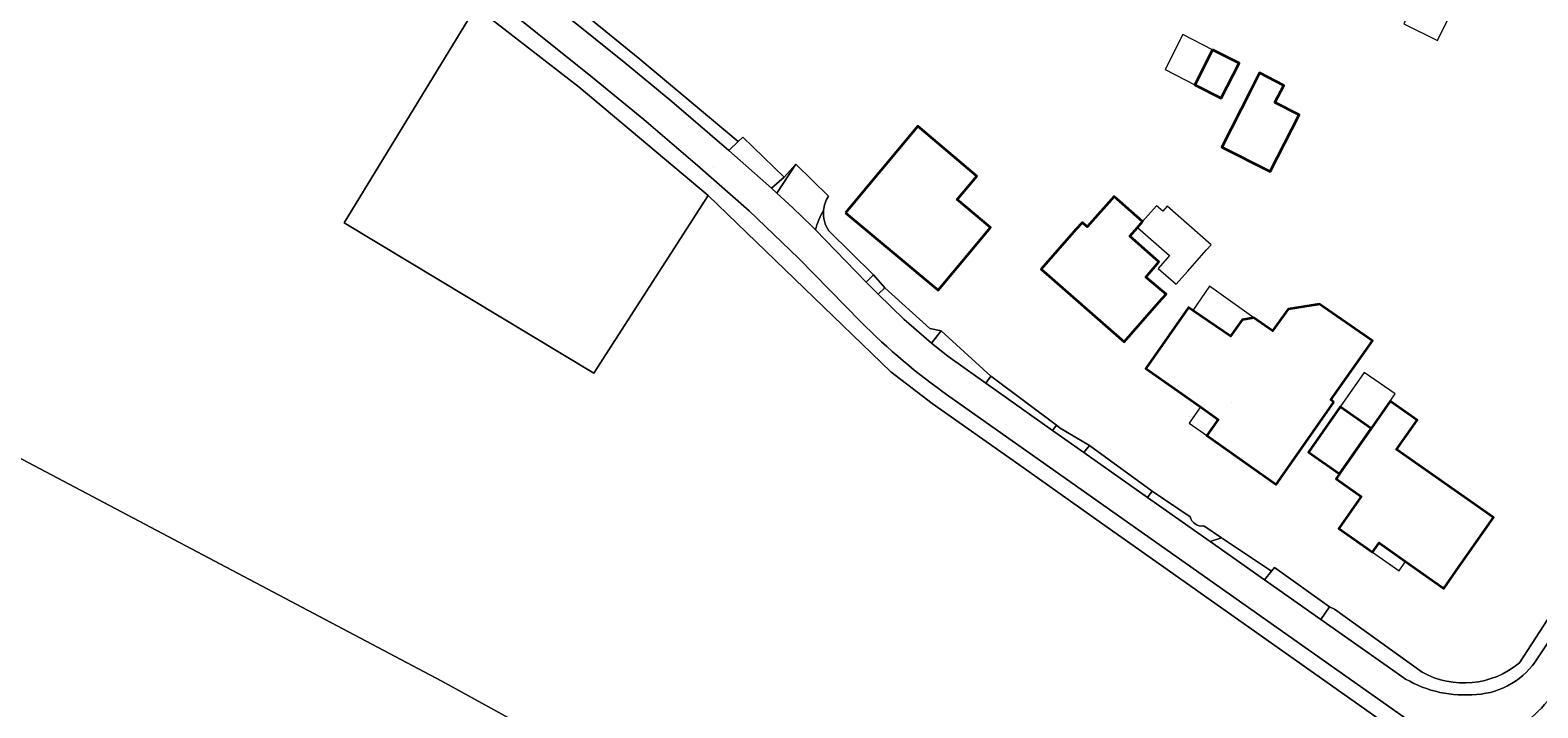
# Model space of a CAD drawing. Header units: metres. Extents: x 200176 to 205485, y 394066 to 399855.
# Tile 106 of 230: x 203507 to 203651, y 396510 to 396575. Entities that reach past the tile are written whole.
import ezdxf
from ezdxf.enums import TextEntityAlignment as Align

# ---------------------------------------------------------------- set-up
doc = ezdxf.new("R2010")
doc.units = ezdxf.units.M
for name, color, linetype, lineweight in [('B-WE-GR-BEPLANTING_CULTUUR_VASTE PLANTENVAK-GV', 90, 'Continuous', 18), ('B-WE-GR-FRUITTEELT-GV', 40, 'Continuous', 13), ('B-WE-GR-GRAS-GV', 60, 'Continuous', 13), ('B-WE-IE-TERREINAFSCHEIDING_KUNSTMATIG_HEKWERK-G', 20, 'IE-TERREINAFSCHEIDING-KUNSTMATIG', 18), ('B-WE-OG-BEBOUWING-GV', 7, 'Continuous', 35), ('B-WE-OG-BEBOUWING-T18', 10, 'Continuous', 18), ('B-WE-OG-BEBOUWING_LUIFEL-GV', 7, 'Continuous', 18), ('B-WE-OG-TERREIN_ERF-GV', 7, 'Continuous', 18), ('B-WE-OG-TERREIN_ONBEGROEID-GV', 7, 'Continuous', 18), ('B-WE-OG-TOPOGRAFIE-T18', 10, 'Continuous', 18), ('B-WE-OG-WEG-GV', 7, 'Continuous', 18), ('B-WE-VH-ONVERHARD-GV', 252, 'Continuous', 18), ('B-WE-VH-VERHARDING_BETONSTRAATSTEEN-GV', 252, 'Continuous', 18), ('B-WE-VH-VERHARDING_FUNDERING_ZAND-GV', 7, 'Continuous', 18), ('B-WE-VH-VERHARDING_HALFVERHARDING_GRIND-GV', 252, 'Continuous', 18), ('B-WE-VH-VERHARDING_STRAATBAKSTEEN-GV', 252, 'Continuous', 18)]:
    doc.layers.add(name, color=color, linetype=linetype, lineweight=lineweight)
doc.styles.add('NLCS-ISO-M20-T18', font='NLCS-ISO.ttf', dxfattribs={"height": 0.036})
doc.linetypes.add('IE-TERREINAFSCHEIDING-KUNSTMATIG', pattern='A,4,[82,NLCS.shx,S=0.75,R=90,X=0,Y=0],4,-2', length=10)

msp = doc.modelspace()

# ---------------------------------------------------------------- linework, layer by layer
at = {"layer": 'B-WE-GR-BEPLANTING_CULTUUR_VASTE PLANTENVAK-GV', "flags": 128}
msp.add_lwpolyline([(203624.561, 396522.4), (203625.224, 396523.208), (203620.482, 396526.391), (203619.381, 396526.055)], close=True, dxfattribs=at)
at = {"layer": 'B-WE-GR-FRUITTEELT-GV', "flags": 128}
msp.add_lwpolyline([(203651.282, 396457.722), (203636.001, 396464.966), (203635.38, 396463.655), (203546.212, 396512.731), (203470.739, 396552.628), (203470.387, 396552.825), (203429.635, 396575.614), (203414.03, 396553.653), (203380.476, 396572.541), (203380.086, 396571.922), (203365.251, 396548.334)], dxfattribs=at)
at = {"layer": 'B-WE-GR-GRAS-GV', "flags": 128}
for points in [[(203637.558, 396507.671), (203608.827, 396527.962), (203601.17, 396533.373), (203592.909, 396539.21), (203588.966, 396542.228), (203571.583, 396559.026), (203560.672, 396542.079), (203536.91, 396556.432), (203549.458, 396576.984), (203540.146, 396584.201), (203527.093, 396593.877), (203523.762, 396589.383), (203514.088, 396596.454), (203507.002, 396601.724), (203503.427, 396604.535)], [(203470.739, 396552.628), (203546.212, 396512.731), (203635.38, 396463.655)]]:
    msp.add_lwpolyline(points, dxfattribs=at)
at = {"layer": 'B-WE-IE-TERREINAFSCHEIDING_KUNSTMATIG_HEKWERK-G', "flags": 128}
for points in [[(203549.458, 396576.984), (203559.3, 396569.356), (203571.583, 396559.026)], [(203571.583, 396559.026), (203588.966, 396542.228), (203592.909, 396539.21)], [(203598.711, 396541.648), (203604.752, 396537.132)], [(203601.17, 396533.373), (203592.909, 396539.21)], [(203604.752, 396537.132), (203605.111, 396536.863)], [(203608.827, 396527.962), (203601.17, 396533.373)], [(203649.619, 396499.008), (203645, 396501.615), (203645.212, 396502.309), (203641.798, 396504.644), (203637.558, 396507.671), (203608.827, 396527.962)]]:
    msp.add_lwpolyline(points, dxfattribs=at)
at = {"layer": 'B-WE-OG-BEBOUWING-GV', "flags": 128}
for points in [[(203619.612, 396572.919), (203617.918, 396569.583), (203620.453, 396568.295), (203622.147, 396571.631)], [(203625.555, 396567.881), (203626.416, 396569.517), (203624.087, 396570.7), (203623.25, 396569.051), (203620.502, 396563.638), (203625.111, 396561.297), (203627.86, 396566.711)], [(203584.666, 396557.383), (203593.497, 396550.007), (203595.1, 396551.926), (203598.475, 396555.968), (203595.287, 396558.656), (203597.168, 396560.881), (203591.549, 396565.626)], [(203606.593, 396555.776), (203603.298, 396552.015), (203611.208, 396545.086), (203614.503, 396548.846), (203615.192, 396549.632), (203613.258, 396551.249), (203614.51, 396552.704), (203611.732, 396555.15), (203612.47, 396555.987), (203612.953, 396556.535), (203610.243, 396558.922), (203607.688, 396556.042), (203607.223, 396556.458)], [(203631.184, 396539.327), (203630.886, 396539.537), (203634.853, 396545.18), (203629.79, 396548.667), (203626.832, 396548.179), (203625.316, 396546.123), (203623.554, 396547.375), (203622.444, 396547.19), (203621.32, 396545.607), (203617.752, 396548.055), (203617.339, 396548.343), (203613.262, 396542.536), (203618.477, 396538.871), (203620.155, 396537.692), (203619.061, 396536.139), (203625.676, 396531.482)], [(203631.726, 396532.507), (203634.722, 396536.825), (203631.766, 396538.874), (203628.772, 396534.554)], [(203643.088, 396523.622), (203646.391, 396528.327), (203637.142, 396534.821), (203639.093, 396537.627), (203636.524, 396539.422), (203634.722, 396536.825), (203631.726, 396532.507), (203631.387, 396532.018), (203633.767, 396530.342), (203631.633, 396527.302), (203634.851, 396525.031), (203635.474, 396525.913), (203638.008, 396524.134), (203641.651, 396521.576)]]:
    msp.add_lwpolyline(points, close=True, dxfattribs=at)
at = {"layer": 'B-WE-OG-BEBOUWING_LUIFEL-GV', "flags": 128}
for points in [[(203642.878, 396577.502), (203639.645, 396579.12), (203637.825, 396575.393), (203641.044, 396573.808)], [(203617.918, 396569.583), (203619.612, 396572.919), (203616.791, 396574.351), (203615.098, 396571.015)], [(203617.234, 396551.788), (203619.045, 396553.842), (203619.477, 396554.333), (203615.303, 396558.011), (203614.871, 396557.521), (203614.281, 396558.041), (203612.953, 396556.535), (203612.47, 396555.987), (203615.521, 396553.298), (203614.439, 396552.071), (203616.152, 396550.561)], [(203623.554, 396547.375), (203619.34, 396550.37), (203617.752, 396548.055), (203621.32, 396545.607), (203622.444, 396547.19)], [(203631.766, 396538.874), (203634.722, 396536.825), (203636.524, 396539.422), (203637.003, 396540.113), (203634.045, 396542.162)], [(203618.477, 396538.871), (203617.386, 396537.319), (203619.061, 396536.139), (203620.155, 396537.692)], [(203635.474, 396525.913), (203634.851, 396525.031), (203637.383, 396523.244), (203638.008, 396524.134)]]:
    msp.add_lwpolyline(points, close=True, dxfattribs=at)
at = {"layer": 'B-WE-OG-TERREIN_ERF-GV', "flags": 128}
for points in [[(203552.826, 396582.02), (203565.08, 396572.012), (203574.428, 396564.168), (203574.876, 396564.592)], [(203574.876, 396564.592), (203578.82, 396560.779), (203579.93, 396562.021), (203583.045, 396558.971)], [(203583.065, 396555.66), (203587.311, 396551.45), (203588.404, 396550.239), (203592.704, 396546.35), (203593.769, 396546.138), (203598.493, 396541.804), (203598.711, 396541.648), (203604.752, 396537.132), (203605.111, 396536.863), (203607.906, 396535.197), (203613.859, 396530.836), (203617.475, 396528.409)], [(203618.787, 396527.529), (203620.482, 396526.391), (203625.224, 396523.208), (203625.534, 396523.587), (203630.755, 396519.81), (203631.244, 396519.614), (203639.581, 396513.589)], [(203648.844, 396514.482), (203652.665, 396520.36)]]:
    msp.add_lwpolyline(points, dxfattribs=at)
for points in [[(203617.918, 396569.583), (203619.612, 396572.919), (203622.147, 396571.631), (203620.453, 396568.295)], [(203623.25, 396569.051), (203624.087, 396570.7), (203626.416, 396569.517), (203625.555, 396567.881), (203627.86, 396566.711), (203625.111, 396561.297), (203620.502, 396563.638)], [(203595.1, 396551.926), (203593.497, 396550.007), (203584.666, 396557.383), (203591.549, 396565.626), (203597.168, 396560.881), (203595.287, 396558.656), (203598.475, 396555.968)], [(203614.503, 396548.846), (203611.208, 396545.086), (203603.298, 396552.015), (203606.593, 396555.776), (203607.223, 396556.458), (203607.688, 396556.042), (203610.243, 396558.922), (203612.953, 396556.535), (203612.47, 396555.987), (203611.732, 396555.15), (203614.51, 396552.704), (203613.258, 396551.249), (203615.192, 396549.632)], [(203630.886, 396539.537), (203631.184, 396539.327), (203625.676, 396531.482), (203619.061, 396536.139), (203620.155, 396537.692), (203618.477, 396538.871), (203613.262, 396542.536), (203617.339, 396548.343), (203617.752, 396548.055), (203621.32, 396545.607), (203622.444, 396547.19), (203623.554, 396547.375), (203625.316, 396546.123), (203626.832, 396548.179), (203629.79, 396548.667), (203634.853, 396545.18)], [(203637.142, 396534.821), (203646.391, 396528.327), (203643.088, 396523.622), (203641.651, 396521.576), (203638.008, 396524.134), (203635.474, 396525.913), (203634.851, 396525.031), (203631.633, 396527.302), (203633.767, 396530.342), (203631.387, 396532.018), (203631.726, 396532.507), (203628.772, 396534.554), (203631.766, 396538.874), (203634.722, 396536.825), (203636.524, 396539.422), (203639.093, 396537.627)]]:
    msp.add_lwpolyline(points, close=True, dxfattribs=at)
at = {"layer": 'B-WE-OG-TERREIN_ERF-GV'}
for points in [[(203583.045, 396558.971, 0.1263584), (203582.559, 396557.584)], [(203582.559, 396557.584, 0.1736171), (203583.065, 396555.66)], [(203617.475, 396528.409, 0.3778266), (203618.787, 396527.529)], [(203639.581, 396513.589, 0.308427), (203648.844, 396514.482)]]:
    msp.add_lwpolyline(points, format="xyb", dxfattribs=at)
at = {"layer": 'B-WE-OG-TERREIN_ONBEGROEID-GV', "flags": 128}
msp.add_lwpolyline([(203549.458, 396576.984), (203536.91, 396556.432), (203560.672, 396542.079), (203571.583, 396559.026), (203559.3, 396569.356)], close=True, dxfattribs=at)
at = {"layer": 'B-WE-OG-WEG-GV', "flags": 128}
for points in [[(203586.115, 396546.985), (203580.194, 396553.051), (203575.474, 396557.571), (203570.572, 396561.893), (203565.437, 396566.272), (203560.211, 396570.542), (203547.719, 396580.567), (203543.039, 396584.099), (203538.311, 396587.572), (203522.218, 396599.284), (203516.778, 396596.592), (203509.451, 396601.65), (203512.349, 396606.239), (203511.042, 396607.14), (203507.417, 396602.281), (203507.35, 396602.191), (203507.002, 396601.724)], [(203507.002, 396601.724), (203514.088, 396596.454), (203523.762, 396589.383), (203527.093, 396593.877), (203540.146, 396584.201), (203549.458, 396576.984), (203559.3, 396569.356), (203571.583, 396559.026), (203588.966, 396542.228), (203592.909, 396539.21), (203601.17, 396533.373), (203608.827, 396527.962), (203637.558, 396507.671), (203641.798, 396504.644), (203645.212, 396502.309), (203645, 396501.615), (203648.972, 396499.373), (203649.619, 396499.008), (203650.178, 396501.981), (203654.25, 396501.262)], [(203638.333, 396508.966), (203594.489, 396539.91)], [(203650.352, 396514.575), (203659.726, 396528.697), (203662.393, 396532.41), (203661.63, 396534.071), (203658.344, 396529.045), (203652.693, 396520.403), (203652.665, 396520.36), (203648.844, 396514.482)], [(203639.581, 396513.589), (203631.244, 396519.614), (203630.755, 396519.81), (203629.922, 396518.617), (203637.632, 396513.176)]]:
    msp.add_lwpolyline(points, dxfattribs=at)
at = {"layer": 'B-WE-OG-WEG-GV'}
for points in [[(203594.489, 396539.91, -0.0430507), (203586.115, 396546.985)], [(203648.844, 396514.482, -0.308427), (203639.581, 396513.589)], [(203644.328, 396511.45, 0.2388444), (203650.352, 396514.575)], [(203637.632, 396513.176, 0.1607162), (203644.328, 396511.45)], [(203652.498, 396512.269, -0.1578466), (203647.44, 396507.678)]]:
    msp.add_lwpolyline(points, format="xyb", dxfattribs=at)
at = {"layer": 'B-WE-VH-ONVERHARD-GV'}
for points in [[(203582.559, 396557.584, 0.073196), (203581.79, 396555.747)], [(203583.065, 396555.66, -0.1736171), (203582.559, 396557.584)]]:
    msp.add_lwpolyline(points, format="xyb", dxfattribs=at)
at = {"layer": 'B-WE-VH-ONVERHARD-GV', "flags": 128}
for points in [[(203581.79, 396555.747), (203586.642, 396550.775)], [(203586.642, 396550.775), (203587.311, 396551.45), (203583.065, 396555.66)]]:
    msp.add_lwpolyline(points, dxfattribs=at)
msp.add_lwpolyline([(203592.704, 396546.35), (203588.404, 396550.239), (203587.765, 396549.627), (203590.207, 396547.244), (203592.839, 396544.963), (203593.769, 396546.138)], close=True, dxfattribs=at)
at = {"layer": 'B-WE-VH-VERHARDING_BETONSTRAATSTEEN-GV', "flags": 128}
for points in [[(203506.995, 396609.931), (203511.042, 396607.14), (203512.349, 396606.239), (203514.405, 396604.82), (203519.699, 396601.112), (203522.218, 396599.284), (203538.311, 396587.572), (203543.039, 396584.099), (203547.719, 396580.567), (203560.211, 396570.542), (203565.437, 396566.272), (203570.572, 396561.893), (203575.474, 396557.571), (203580.194, 396553.051), (203586.115, 396546.985)], [(203637.632, 396513.176), (203629.922, 396518.617), (203624.561, 396522.4), (203619.381, 396526.055), (203613.436, 396530.251), (203607.355, 396534.543), (203604.387, 396536.638), (203598.018, 396541.132), (203596.042, 396542.526), (203594.42, 396543.717), (203592.839, 396544.963), (203590.207, 396547.244), (203587.765, 396549.627), (203587.714, 396549.677), (203586.642, 396550.775), (203581.79, 396555.747), (203581.442, 396556.103), (203579.646, 396557.844), (203578.129, 396559.239), (203577.599, 396559.727), (203573.534, 396563.32), (203568.12, 396567.968), (203563.571, 396571.72), (203552.653, 396580.514)], [(203684.805, 396551.988), (203680.566, 396549.23), (203676.43, 396546.32), (203673.028, 396543.626), (203669.788, 396540.74), (203667.517, 396538.442), (203665.939, 396536.667), (203665.371, 396536.027), (203662.426, 396532.456), (203662.393, 396532.41), (203659.726, 396528.697), (203650.352, 396514.575)], [(203594.489, 396539.91), (203638.333, 396508.966)]]:
    msp.add_lwpolyline(points, dxfattribs=at)
for points in [[(203578.82, 396560.779), (203574.876, 396564.592), (203574.428, 396564.168), (203573.534, 396563.32), (203577.599, 396559.727)], [(203587.311, 396551.45), (203586.642, 396550.775), (203587.714, 396549.677), (203587.765, 396549.627), (203588.404, 396550.239)], [(203598.018, 396541.132), (203598.493, 396541.804), (203593.769, 396546.138), (203592.839, 396544.963), (203594.42, 396543.717), (203596.042, 396542.526)]]:
    msp.add_lwpolyline(points, close=True, dxfattribs=at)
at = {"layer": 'B-WE-VH-VERHARDING_BETONSTRAATSTEEN-GV'}
for points in [[(203586.115, 396546.985, 0.0430507), (203594.489, 396539.91)], [(203650.352, 396514.575, -0.2388444), (203644.328, 396511.45)], [(203644.328, 396511.45, -0.1607162), (203637.632, 396513.176)], [(203647.44, 396507.678, 0.1578466), (203652.498, 396512.269)]]:
    msp.add_lwpolyline(points, format="xyb", dxfattribs=at)
at = {"layer": 'B-WE-VH-VERHARDING_FUNDERING_ZAND-GV', "flags": 128}
for points in [[(203573.534, 396563.32), (203574.428, 396564.168), (203565.08, 396572.012), (203552.826, 396582.02), (203551.989, 396581.028), (203552.653, 396580.514), (203563.571, 396571.72), (203568.12, 396567.968)], [(203578.129, 396559.239), (203579.93, 396562.021), (203578.82, 396560.779), (203577.599, 396559.727)], [(203598.711, 396541.648), (203598.493, 396541.804), (203598.018, 396541.132), (203604.387, 396536.638), (203604.752, 396537.132)]]:
    msp.add_lwpolyline(points, close=True, dxfattribs=at)
at = {"layer": 'B-WE-VH-VERHARDING_HALFVERHARDING_GRIND-GV', "flags": 128}
for points in [[(203579.93, 396562.021), (203578.129, 396559.239), (203579.646, 396557.844), (203581.442, 396556.103), (203581.79, 396555.747)], [(203583.045, 396558.971), (203579.93, 396562.021)]]:
    msp.add_lwpolyline(points, dxfattribs=at)
at = {"layer": 'B-WE-VH-VERHARDING_HALFVERHARDING_GRIND-GV'}
for points in [[(203582.559, 396557.584, -0.1263584), (203583.045, 396558.971)], [(203581.79, 396555.747, -0.073196), (203582.559, 396557.584)]]:
    msp.add_lwpolyline(points, format="xyb", dxfattribs=at)
at = {"layer": 'B-WE-VH-VERHARDING_STRAATBAKSTEEN-GV', "flags": 128}
for points in [[(203607.355, 396534.543), (203607.906, 396535.197), (203605.111, 396536.863), (203604.752, 396537.132), (203604.387, 396536.638)], [(203613.436, 396530.251), (203613.859, 396530.836), (203607.906, 396535.197), (203607.355, 396534.543)], [(203629.922, 396518.617), (203630.755, 396519.81), (203625.534, 396523.587), (203625.224, 396523.208), (203624.561, 396522.4)]]:
    msp.add_lwpolyline(points, close=True, dxfattribs=at)
for points in [[(203613.859, 396530.836), (203613.436, 396530.251), (203619.381, 396526.055), (203620.482, 396526.391), (203618.787, 396527.529)], [(203617.475, 396528.409), (203613.859, 396530.836)]]:
    msp.add_lwpolyline(points, dxfattribs=at)
at = {"layer": 'B-WE-VH-VERHARDING_STRAATBAKSTEEN-GV'}
msp.add_lwpolyline([(203618.787, 396527.529, -0.3778266), (203617.475, 396528.409)], format="xyb", dxfattribs=at)

# ---------------------------------------------------------------- texts
at = {"layer": 'B-WE-OG-BEBOUWING-T18', "style": 'NLCS-ISO-M20-T18'}
for s, rotation, p in [('4', 320.2, (203591.51, 396556.878)), ('2a', 324.8, (203621.447, 396539.351)), ('2', 324.9, (203639.104, 396528.252))]:
    msp.add_text(s, height=0.036, rotation=rotation, dxfattribs=at).set_placement(p, align=Align.MIDDLE)
at = {"layer": 'B-WE-OG-TOPOGRAFIE-T18', "style": 'NLCS-ISO-M20-T18'}
msp.add_text('De Paad', height=0.036, rotation=319.1, dxfattribs=at).set_placement((203572.101, 396561.771), align=Align.MIDDLE)

doc.saveas('drawing.dxf')
